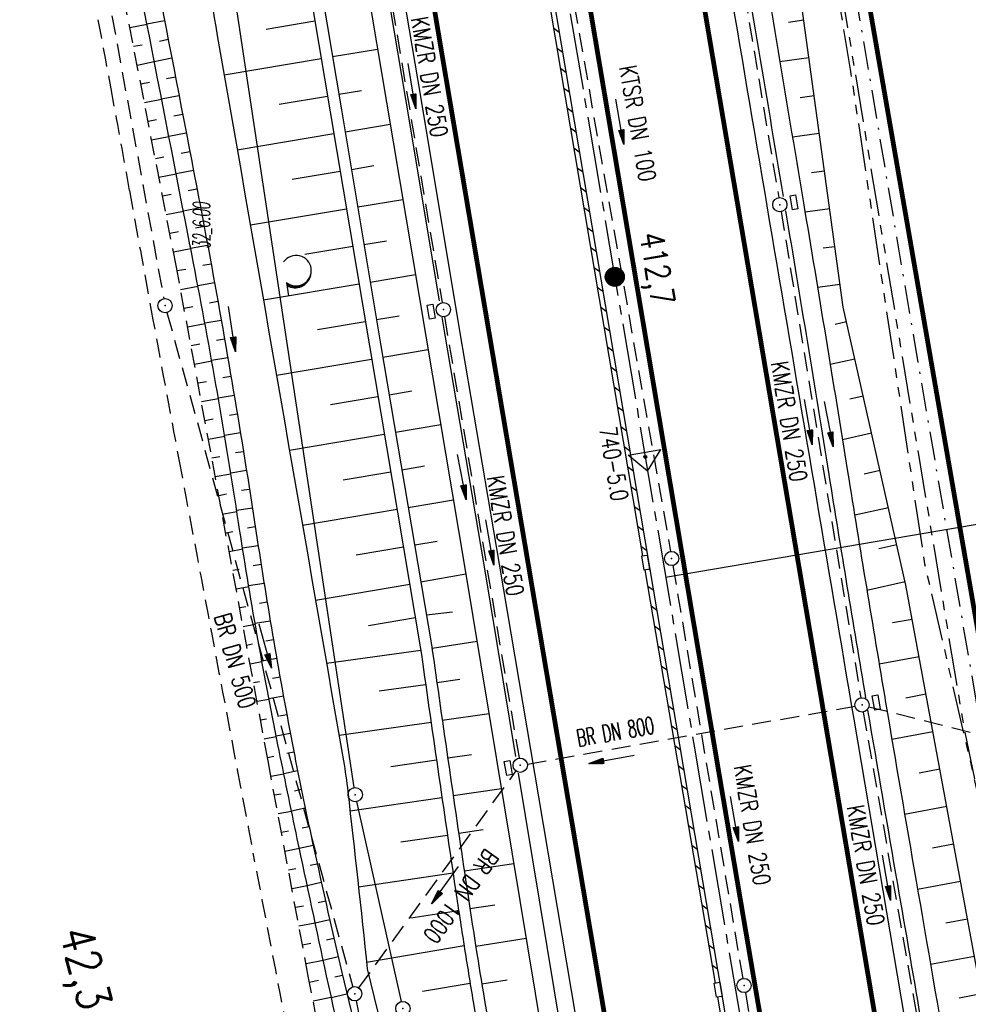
# Model space of a CAD drawing. Extents: x 447045 to 447634, y 442020 to 443192.
# Tile 47 of 82: x 447301 to 447400, y 442527 to 442630. Entities that reach past the tile are written whole.
import ezdxf
from ezdxf.enums import TextEntityAlignment as Align

# ---------------------------------------------------------------- set-up
doc = ezdxf.new("R2010")
doc.units = 0
doc.header["$LTSCALE"] = 2
doc.header["$MEASUREMENT"] = 0
for name, pattern in [('ACHSE', [5.5, 4, -0.5, 0.5, -0.5]), ('AUSGEZOGEN', [0]), ('BAB-FM2', [2.6, 1.5, -0.5, 0.1, -0.5]), ('GESTRICH-X2', [1.5, 1, -0.5]), ('PHANTOMX2', [5, 2.5, -0.5, 0.5, -0.5, 0.5, -0.5])]:
    doc.linetypes.add(name, pattern=pattern)
doc.layers.get('0').update_dxf_attribs({"linetype": 'AUSGEZOGEN'})
for name, color, linetype in [('206-GRENZL-BAB', 7, 'AUSGEZOGEN'), ('206-GRENZP-BAB', 7, 'AUSGEZOGEN'), ('ACHSETOP', 250, 'ACHSE'), ('ANMERKUNG', 7, 'CONTINUOUS'), ('BAB_FM', 5, 'BAB-FM2'), ('BOESCHG', 250, 'AUSGEZOGEN'), ('DB-Bahnachse', 7, 'CONTINUOUS'), ('DURCHL', 200, 'GESTRICH-X2'), ('FBRTOP', 250, 'AUSGEZOGEN'), ('GRABEN', 250, 'AUSGEZOGEN'), ('HEKT_B', 250, 'CONTINUOUS'), ('KANAL', 7, 'GESTRICH-X2'), ('Lichtwellenleiter COLT', 46, 'PHANTOMX2'), ('Lichtwellenleiter GLH', 46, 'PHANTOMX2'), ('MULDE', 250, 'AUSGEZOGEN'), ('Netzknoten_PKT', 7, 'CONTINUOUS'), ('Netzknoten_PKT-NR', 7, 'CONTINUOUS'), ('Netzknoten_SIGNATUR', 7, 'CONTINUOUS'), ('NZ', 250, 'AUSGEZOGEN'), ('PFEIL', 7, 'CONTINUOUS'), ('PFEILTOP', 200, 'AUSGEZOGEN'), ('SCHLITZRINNE', 200, 'AUSGEZOGEN'), ('SCHSYMBOL', 200, 'AUSGEZOGEN'), ('TEXTO', 4, 'CONTINUOUS'), ('WALD', 8, 'AUSGEZOGEN'), ('WEG', 250, 'GESTRICH-X2')]:
    doc.layers.add(name, color=color, linetype=linetype)
doc.styles.add('ROMANS', font='romans.shx', dxfattribs={"width": 0.8})

# ---------------------------------------------------------------- blocks, each defined once
blk = doc.blocks.new('*X15')
at = {"color": 0}
for p, q in [((212.23, 257.39), (213.24, 258.4)), ((212.24, 257.33), (213.31, 258.4)), ((212.24, 257.47), (213.17, 258.4)), ((212.24, 257.26), (213.37, 258.39)), ((212.24, 257.55), (213.09, 258.39)), ((212.25, 257.2), (213.43, 258.38)), ((212.26, 257.63), (213, 258.37)), ((212.27, 257.14), (213.49, 258.37)), ((212.28, 257.09), (213.55, 258.35)), ((212.29, 257.73), (212.9, 258.35)), ((212.3, 257.04), (213.6, 258.33)), ((212.32, 256.99), (213.65, 258.31)), ((212.34, 257.86), (212.78, 258.29)), ((212.35, 256.94), (213.69, 258.29)), ((212.37, 256.9), (213.74, 258.26)), ((212.4, 256.85), (213.78, 258.24)), ((212.43, 256.81), (213.83, 258.21)), ((212.46, 256.77), (213.86, 258.18)), ((212.49, 256.73), (213.9, 258.14)), ((212.53, 256.7), (213.94, 258.11)), ((212.56, 256.66), (213.97, 258.07)), ((212.6, 256.63), (214.01, 258.03)), ((212.64, 256.6), (214.04, 257.99)), ((212.68, 256.57), (214.07, 257.95)), ((212.73, 256.54), (214.09, 257.91)), ((212.77, 256.52), (214.12, 257.86)), ((212.82, 256.49), (214.14, 257.82)), ((212.87, 256.47), (214.16, 257.77)), ((212.92, 256.45), (214.18, 257.72)), ((212.97, 256.44), (214.2, 257.66)), ((213.03, 256.42), (214.21, 257.6)), ((213.09, 256.41), (214.22, 257.54)), ((213.16, 256.41), (214.23, 257.48)), ((213.22, 256.4), (214.23, 257.41)), ((213.3, 256.41), (214.23, 257.34)), ((213.38, 256.41), (214.22, 257.26)), ((213.46, 256.43), (214.2, 257.17)), ((213.56, 256.46), (214.18, 257.07)), ((213.69, 256.51), (214.12, 256.95))]:
    blk.add_line(p, q, dxfattribs=at)
blk = doc.blocks.new('SRMAST2')
at = {"color": 0}
blk.add_circle((0, 0), 0.999, dxfattribs=at)
blk.add_point((0, 0), dxfattribs=at)
blk.add_blockref('*X15', (-213.23, -257.4))
blk = doc.blocks.new('GST')
at = {"color": 0}
blk.add_circle((0, 0), 0.75, dxfattribs=at)
blk.add_point((0, 0), dxfattribs=at)
blk = doc.blocks.new('10')
blk.add_blockref('GST', (0, 0))
blk = doc.blocks.new('13')
blk.add_lwpolyline([(0.76, 1.22), (-0.75, 1.22), (-0.75, 1.8), (0.76, 1.8)], close=True)
at = {"rotation": 180}
blk.add_blockref('GST', (0, 0), dxfattribs=at)
blk = doc.blocks.new('PFEIL2')
at = {"color": 0}
for p, q in [((0.88, 0), (-2.4, -0.01)), ((0.88, -0.27), (0.88, 0.28)), ((0.88, 0.28), (2.43, 0.01)), ((0.91, 0.27), (0.88, 0.26)), ((0.97, 0.26), (0.88, 0.25)), ((1.02, 0.25), (0.88, 0.23)), ((1.07, 0.24), (0.88, 0.21)), ((1.13, 0.23), (0.88, 0.19)), ((1.18, 0.22), (0.88, 0.17)), ((1.24, 0.21), (0.88, 0.15)), ((1.29, 0.21), (0.88, 0.14)), ((1.34, 0.2), (0.88, 0.12)), ((1.4, 0.19), (0.88, 0.1)), ((1.45, 0.18), (0.88, 0.08)), ((1.51, 0.17), (0.88, 0.06)), ((1.56, 0.16), (0.88, 0.04)), ((1.61, 0.15), (0.88, 0.02)), ((1.67, 0.14), (0.88, 0.01)), ((1.72, 0.13), (0.88, -0.01)), ((1.78, 0.12), (0.88, -0.03)), ((1.83, 0.11), (0.88, -0.05)), ((1.88, 0.1), (0.88, -0.07)), ((1.94, 0.09), (0.88, -0.09)), ((2.05, 0.08), (0.88, -0.12)), ((1.99, 0.08), (0.88, -0.11)), ((2.1, 0.07), (0.88, -0.14)), ((2.15, 0.06), (0.88, -0.16)), ((2.21, 0.05), (0.88, -0.18)), ((2.26, 0.04), (0.88, -0.2)), ((2.32, 0.03), (0.88, -0.22)), ((2.37, 0.02), (0.88, -0.23)), ((2.42, 0.01), (0.88, -0.25)), ((2.43, 0.01), (0.88, -0.27))]:
    blk.add_line(p, q, dxfattribs=at)
blk = doc.blocks.new('LW')
at = {"color": 0}
blk.add_line((1.18, 0), (2.58, 0), dxfattribs=at)
for centre, radius, start, end in [((0.07, 1.19), 1.6, 312.7202, 226.7249), ((0.17, 1.08), 1.68, 321.1992, 68.9844), ((0.08, 1.13), 1.67, 319.2916, 65.2101)]:
    blk.add_arc(centre, radius, start, end, dxfattribs=at)
blk = doc.blocks.new('PKT')
at = {"color": 0}
blk.add_circle((0, 0), 0.15, dxfattribs=at)
blk.add_point((0, 0), dxfattribs=at)
blk = doc.blocks.new('Station_Netzknoten')
at = {"layer": 'Netzknoten_SIGNATUR'}
for p, q in [((-1.75, 0.5), (1.75, 0.5)), ((0, -1.5), (-1.75, 0.5)), ((0, -1.5), (1.75, 0.5))]:
    blk.add_line(p, q, dxfattribs=at)
blk.add_point((0, 0), dxfattribs=at)

msp = doc.modelspace()

# ---------------------------------------------------------------- hatches: boundary and pattern name
at = {"layer": 'SCHLITZRINNE'}
h = msp.add_hatch(dxfattribs=at)
h.set_pattern_fill('_USER', color=256, scale=1.5, angle=45, style=0, pattern_type=0)
h.set_pattern_definition([(324.6697, (447346.8685, 442714.5348), (0.867434, 1.2237478), [])])
edge = h.paths.add_edge_path(flags=17)
edge.add_line((447346.06, 442716.3), (447346.64, 442716.4))
edge = h.paths.add_edge_path(flags=17)
edge.add_line((447346.89, 442714.92), (447346.31, 442714.82))
edge = h.paths.add_edge_path(flags=17)
edge.add_line((447346.31, 442714.82), (447346.06, 442716.3))
edge = h.paths.add_edge_path(flags=17)
edge.add_line((447346.64, 442716.4), (447346.89, 442714.92))
edge = h.paths.add_edge_path()
edge.add_arc((455543.19, 444109.5), 8314.18, 189.656242, 189.684092)
edge.add_arc((393563.55, 433546.01), 54559.2, 9.665544, 9.67045, ccw=False)
edge.add_arc((464490.72, 449190.25), 18280.39, 199.256988, 199.272591)
edge.add_arc((438988.16, 440271.7), 8736.66, 19.248466, 19.281114, ccw=False)
edge.add_arc((439684.88, 440514.98), 7998.68, 19.223819, 19.248466, ccw=False)
edge.add_arc((551443.68, 479485.61), 110359.84, 199.2238149, 199.2304511)
edge.add_arc((461591.93, 448142.36), 15198.2, 199.230451, 199.295414)
edge.add_arc((434066.56, 438505.59), 13965.35, 19.227644, 19.295414, ccw=False)
edge.add_arc((446515.34, 442847.45), 781.13, 18.87406, 19.22764, ccw=False)
edge.add_arc((443272.16, 441738.7), 4208.6, 18.72173, 18.87406, ccw=False)
edge.add_arc((445875.74, 442621.07), 1459.56, 18.15879, 18.72173, ccw=False)
edge.add_arc((444728.65, 442244.84), 2666.77, 17.74233, 18.15879, ccw=False)
edge.add_arc((445572.42, 442514.8), 1780.87, 17.47777, 17.74233, ccw=False)
edge.add_arc((445655.92, 442541.1), 1693.33, 17.20645, 17.47777, ccw=False)
edge.add_arc((445949.74, 442632.08), 1385.75, 16.53427, 17.20645, ccw=False)
edge.add_arc((445777.93, 442581.08), 1564.97, 15.90176, 16.53427, ccw=False)
edge.add_arc((444610.25, 442248.42), 2779.1, 15.71708, 15.90176, ccw=False)
edge.add_arc((445469.38, 442490.19), 1886.6, 15.49292, 15.71708, ccw=False)
edge.add_arc((444501.3, 442221.84), 2891.19, 15.15169, 15.49292, ccw=False)
edge.add_arc((444653, 442262.92), 2734.02, 14.80079, 15.15169, ccw=False)
edge.add_arc((445305.39, 442435.3), 2059.25, 14.55323, 14.80079, ccw=False)
edge.add_arc((445661.58, 442527.77), 1691.25, 14.28005, 14.55323, ccw=False)
edge.add_arc((445825.28, 442569.43), 1522.33, 13.75449, 14.28005, ccw=False)
edge.add_arc((444655.97, 442283.21), 2726.16, 13.36175, 13.75449, ccw=False)
edge.add_arc((444873.74, 442334.94), 2502.33, 13.15637, 13.36175, ccw=False)
edge.add_arc((445203.57, 442412.03), 2163.61, 12.9355, 13.15637, ccw=False)
edge.add_arc((445591.15, 442501.05), 1765.94, 12.36852, 12.9355, ccw=False)
edge.add_arc((445707.26, 442526.51), 1647.07, 11.78144, 12.36852, ccw=False)
edge.add_arc((445429.99, 442468.68), 1930.3, 11.59481, 11.78144, ccw=False)
edge.add_arc((442977.06, 441965.4), 4434.33, 11.47168, 11.59481, ccw=False)
edge.add_arc((444371.69, 442248.42), 3011.27, 11.05089, 11.47168, ccw=False)
edge.add_arc((446428.11, 442650.05), 916, 10.28794, 11.05089, ccw=False)
edge.add_arc((445293.54, 442444.11), 2069.11, 9.83201, 10.28794, ccw=False)
edge.add_arc((438489.77, 441264.98), 8974.3, 9.613081, 9.832007, ccw=False)
edge.add_arc((-516898.98, 279448.69), 977969.75, 9.61226256, 9.61308127, ccw=False)
edge.add_arc((439111.82, 441356.28), 8345.74, 9.603417, 9.612279, ccw=False)
edge.add_arc((371773.63, 429962.75), 76641.01, 9.5908545, 9.6034167, ccw=False)
edge.add_arc((456011.66, 444189.17), 8789.87, 189.542369, 189.651902)
edge.add_arc((455543.19, 444109.5), 8314.68, 189.651902, 189.684092)
edge.add_arc((393564.92, 433546.25), 54557.31, 9.665544, 9.67045, ccw=False)
edge.add_line((447347.78, 442706.23), (447348.27, 442706.32))
h = msp.add_hatch(dxfattribs=at)
h.set_pattern_fill('_USER', color=256, scale=1.5, angle=45, style=0, pattern_type=0)
h.set_pattern_definition([(334.2696, (447234.5127, 443158.8401), (0.651206, 1.35127), [])])
edge = h.paths.add_edge_path()
edge.add_arc((464490.72, 449190.25), 18279.89, 199.256988, 199.272591)
edge.add_arc((438988.28, 440271.74), 8737.03, 19.253849, 19.281113, ccw=False)
edge.add_line((447233.13, 443161.27), (447233.61, 443161.43))
edge.add_arc((464490.72, 449190.25), 18280.39, 199.256988, 199.272591)
edge.add_arc((438988.16, 440271.7), 8736.66, 19.248466, 19.281114, ccw=False)
edge.add_arc((439684.88, 440514.98), 7998.68, 19.223819, 19.248466, ccw=False)
edge.add_arc((551443.68, 479485.61), 110359.84, 199.2238149, 199.2304511)
edge.add_arc((461591.93, 448142.36), 15198.2, 199.230451, 199.295414)
edge.add_arc((434066.56, 438505.59), 13965.35, 19.227644, 19.295414, ccw=False)
edge.add_arc((446515.34, 442847.45), 781.13, 18.87406, 19.22764, ccw=False)
edge.add_arc((443272.16, 441738.7), 4208.6, 18.72173, 18.87406, ccw=False)
edge.add_arc((445875.74, 442621.07), 1459.56, 18.15879, 18.72173, ccw=False)
edge.add_arc((444728.65, 442244.84), 2666.77, 17.74233, 18.15879, ccw=False)
edge.add_arc((445572.42, 442514.8), 1780.87, 17.47777, 17.74233, ccw=False)
edge.add_arc((445655.92, 442541.1), 1693.33, 17.20645, 17.47777, ccw=False)
edge.add_arc((445949.74, 442632.08), 1385.75, 16.53427, 17.20645, ccw=False)
edge.add_arc((445777.93, 442581.08), 1564.97, 15.90176, 16.53427, ccw=False)
edge.add_arc((444610.25, 442248.42), 2779.1, 15.71708, 15.90176, ccw=False)
edge.add_arc((445469.38, 442490.19), 1886.6, 15.49292, 15.71708, ccw=False)
edge.add_arc((444501.3, 442221.84), 2891.19, 15.15169, 15.49292, ccw=False)
edge.add_arc((444653, 442262.92), 2734.02, 14.80079, 15.15169, ccw=False)
edge.add_arc((445305.39, 442435.3), 2059.25, 14.55323, 14.80079, ccw=False)
edge.add_arc((445661.58, 442527.77), 1691.25, 14.28005, 14.55323, ccw=False)
edge.add_arc((445825.28, 442569.43), 1522.33, 13.75449, 14.28005, ccw=False)
edge.add_arc((444655.97, 442283.21), 2726.16, 13.36175, 13.75449, ccw=False)
edge.add_arc((444873.74, 442334.94), 2502.33, 13.15637, 13.36175, ccw=False)
edge.add_arc((445203.57, 442412.03), 2163.61, 12.9355, 13.15637, ccw=False)
edge.add_arc((445591.15, 442501.05), 1765.94, 12.36852, 12.9355, ccw=False)
edge.add_arc((445707.26, 442526.51), 1647.07, 11.78144, 12.36852, ccw=False)
edge.add_arc((445429.99, 442468.68), 1930.3, 11.59481, 11.78144, ccw=False)
edge.add_arc((442977.06, 441965.4), 4434.33, 11.47168, 11.59481, ccw=False)
edge.add_arc((444371.69, 442248.42), 3011.27, 11.05089, 11.47168, ccw=False)
edge.add_arc((446428.11, 442650.05), 916, 10.28794, 11.05089, ccw=False)
edge.add_arc((445293.54, 442444.11), 2069.11, 9.83201, 10.28794, ccw=False)
edge.add_arc((438489.77, 441264.98), 8974.3, 9.613081, 9.832007, ccw=False)
edge.add_arc((-516898.98, 279448.69), 977969.75, 9.61226256, 9.61308127, ccw=False)
edge.add_arc((439111.82, 441356.28), 8345.74, 9.603417, 9.612279, ccw=False)
edge.add_arc((371773.63, 429962.75), 76641.01, 9.5908545, 9.6034167, ccw=False)
edge.add_arc((456011.66, 444189.17), 8789.87, 189.542369, 189.651902)
edge.add_arc((455543.19, 444109.5), 8314.68, 189.651902, 189.684092)
edge.add_arc((393564.92, 433546.25), 54557.31, 9.665544, 9.67045, ccw=False)

# ---------------------------------------------------------------- linework, layer by layer
at = {"layer": '206-GRENZL-BAB', "const_width": 0.5, "flags": 128}
msp.add_lwpolyline([(447347.5, 442875.6), (447402.5, 442558.74)], dxfattribs=at)
at = {"layer": '206-GRENZL-BAB', "flags": 128}
for points in [[(447335.67, 442549.69), (447289.99, 442852.16)], [(447340.63, 442527.22), (447335.94, 442548.22)]]:
    msp.add_lwpolyline(points, dxfattribs=at)
at = {"layer": 'ACHSETOP', "color": 0}
msp.add_lwpolyline([(447325.07, 442825.1), (447329.6, 442800.51), (447332.4, 442784.35), (447333.84, 442775.87), (447338.01, 442751.22), (447342.19, 442726.58), (447354.71, 442652.63), (447371.41, 442554.03), (447392.28, 442430.79)], dxfattribs=at)
at = {"layer": 'BAB_FM', "flags": 128}
msp.add_lwpolyline([(447287.85, 443084.34), (447299.24, 443047.47), (447314.2, 442998.98), (447327.56, 442950.02), (447335.27, 442919.51), (447350.59, 442849.2), (447359.25, 442799.96), (447367.9, 442750.71), (447376.25, 442701.41), (447385.1, 442652.2), (447393.45, 442602.9), (447401.9, 442553.62), (447411.24, 442504.49), (447420.3, 442457.34), (447421.02, 442453.41), (447429.32, 442406.13), (447437.97, 442356.88), (447446.12, 442307.55), (447457.49, 442233.3), (447461.15, 442208.57)], dxfattribs=at)
at = {"layer": 'BOESCHG'}
for p, q in [((447313.91, 442629.82), (447312.1, 442629.47)), ((447313.89, 442629.89), (447315.75, 442630.25)), ((447326.44, 442629.35), (447331.54, 442630.21)), ((447382.91, 442630.28), (447381.33, 442630.06)), ((447315.2, 442628.1), (447316.13, 442628.28)), ((447313.39, 442627.68), (447312.48, 442627.51)), ((447333.39, 442626.46), (447338.13, 442627.26)), ((447314.66, 442625.96), (447316.51, 442626.32)), ((447322.02, 442624.54), (447332.21, 442626.26)), ((447383.46, 442626.32), (447380.41, 442625.9)), ((447314.67, 442625.9), (447312.86, 442625.54)), ((447315.96, 442624.18), (447316.88, 442624.35)), ((447314.15, 442623.76), (447313.25, 442623.58)), ((447315.42, 442622.04), (447317.26, 442622.39)), ((447327.79, 442621.46), (447332.87, 442622.32)), ((447334.06, 442622.51), (447336.43, 442622.91)), ((447384, 442622.35), (447382.54, 442622.15)), ((447315.44, 442621.97), (447313.63, 442621.62)), ((447316.72, 442620.25), (447317.64, 442620.43)), ((447314.91, 442619.83), (447314.01, 442619.66)), ((447334.72, 442618.57), (447339.46, 442619.36)), ((447316.2, 442618.04), (447314.39, 442617.69)), ((447316.19, 442618.11), (447318.02, 442618.46)), ((447323.39, 442616.67), (447333.54, 442618.37)), ((447384.55, 442618.39), (447381.73, 442618)), ((447315.68, 442615.91), (447314.78, 442615.73)), ((447317.48, 442616.32), (447318.4, 442616.5)), ((447335.38, 442614.62), (447337.75, 442615.02)), ((447316.97, 442614.12), (447315.16, 442613.77)), ((447316.95, 442614.18), (447318.77, 442614.53)), ((447329.14, 442613.58), (447334.2, 442614.43)), ((447385.09, 442614.43), (447383.74, 442614.24)), ((447316.44, 442611.98), (447315.54, 442611.8)), ((447318.24, 442612.4), (447319.15, 442612.57)), ((447336.04, 442610.68), (447340.78, 442611.47)), ((447317.73, 442610.19), (447315.92, 442609.84)), ((447317.72, 442610.26), (447319.53, 442610.61)), ((447324.76, 442608.79), (447334.86, 442610.48)), ((447385.64, 442610.46), (447383.05, 442610.11)), ((447319, 442608.47), (447319.9, 442608.64)), ((447317.21, 442608.05), (447316.3, 442607.88)), ((447318.48, 442606.34), (447320.27, 442606.67)), ((447330.48, 442605.7), (447335.52, 442606.54)), ((447336.7, 442606.73), (447339.07, 442607.13)), ((447318.5, 442606.27), (447316.69, 442605.91)), ((447386.18, 442606.5), (447384.95, 442606.33)), ((447319.75, 442604.55), (447320.63, 442604.71)), ((447317.97, 442604.12), (447317.07, 442603.95)), ((447337.36, 442602.79), (447342.11, 442603.58)), ((447319.24, 442602.42), (447320.99, 442602.74)), ((447326.13, 442600.91), (447336.18, 442602.59)), ((447386.73, 442602.54), (447384.37, 442602.22)), ((447319.26, 442602.32), (447317.43, 442601.98)), ((447320.48, 442600.62), (447321.35, 442600.77)), ((447318.71, 442600.19), (447317.8, 442600.02)), ((447320, 442598.39), (447318.16, 442598.05)), ((447319.98, 442598.5), (447321.7, 442598.8)), ((447331.83, 442597.81), (447336.84, 442598.65)), ((447338.02, 442598.84), (447340.4, 442599.24)), ((447387.41, 442598.6), (447386.23, 442598.34)), ((447319.44, 442596.25), (447318.53, 442596.08)), ((447321.19, 442596.68), (447322.04, 442596.83)), ((447338.69, 442594.9), (447343.43, 442595.7)), ((447320.71, 442594.46), (447318.89, 442594.12)), ((447320.69, 442594.57), (447322.39, 442594.86)), ((447327.51, 442593.01), (447337.5, 442594.7)), ((447388.29, 442594.7), (447385.7, 442594.12)), ((447320.16, 442592.32), (447319.26, 442592.15)), ((447321.88, 442592.75), (447322.72, 442592.89)), ((447339.36, 442590.95), (447341.73, 442591.35)), ((447321.41, 442590.52), (447319.62, 442590.19)), ((447321.39, 442590.64), (447323.06, 442590.92)), ((447333.18, 442589.92), (447338.17, 442590.76)), ((447389.17, 442590.8), (447387.76, 442590.48)), ((447320.87, 442588.38), (447319.99, 442588.22)), ((447322.56, 442588.81), (447323.39, 442588.95)), ((447322.05, 442586.7), (447323.72, 442586.97)), ((447340.02, 442587.01), (447344.77, 442587.81)), ((447390.05, 442586.9), (447386.99, 442586.21)), ((447322.08, 442586.57), (447320.35, 442586.25)), ((447328.88, 442585.13), (447338.84, 442586.82)), ((447323.21, 442584.87), (447324.04, 442585)), ((447321.56, 442584.44), (447320.72, 442584.29)), ((447322.7, 442582.76), (447324.36, 442583.03)), ((447334.53, 442582.03), (447339.51, 442582.87)), ((447340.69, 442583.07), (447343.06, 442583.47)), ((447390.93, 442582.99), (447389.28, 442582.62)), ((447322.72, 442582.62), (447321.08, 442582.32)), ((447323.84, 442580.92), (447324.67, 442581.05)), ((447322.24, 442580.5), (447321.45, 442580.35)), ((447341.36, 442579.12), (447346.1, 442579.92)), ((447323.35, 442578.67), (447321.81, 442578.39)), ((447323.32, 442578.82), (447324.98, 442579.07)), ((447330.25, 442577.25), (447340.18, 442578.93)), ((447391.81, 442579.09), (447388.27, 442578.29)), ((447322.91, 442576.56), (447322.18, 442576.42)), ((447324.46, 442576.97), (447325.28, 442577.1)), ((447342.03, 442575.18), (447344.4, 442575.58)), ((447323.96, 442574.72), (447322.55, 442574.45)), ((447323.94, 442574.87), (447325.59, 442575.12)), ((447335.89, 442574.15), (447340.85, 442574.99)), ((447392.69, 442575.19), (447390.8, 442574.76)), ((447323.59, 442572.61), (447322.91, 442572.49)), ((447325.07, 442573.02), (447325.89, 442573.14)), ((447342.69, 442571.29), (447347.42, 442572.13)), ((447324.6, 442570.77), (447323.28, 442570.52)), ((447324.58, 442570.91), (447326.21, 442571.17)), ((447331.61, 442569.36), (447341.51, 442571.04)), ((447342.7, 442571.23), (447342.7, 442571.23)), ((447393.57, 442571.29), (447389.56, 442570.38)), ((447324.29, 442568.68), (447323.64, 442568.56)), ((447325.72, 442569.06), (447326.53, 442569.19)), ((447337.16, 442566.72), (447342.1, 442567.55)), ((447343.27, 442567.82), (447346.01, 442568.14)), ((447343.36, 442567.29), (447343.37, 442567.29)), ((447394.31, 442567.36), (447392.25, 442566.98)), ((447325.28, 442566.82), (447324.01, 442566.59)), ((447325.25, 442566.95), (447326.85, 442567.22)), ((447326.4, 442565.11), (447327.19, 442565.25)), ((447325, 442564.74), (447324.37, 442564.62)), ((447343.86, 442564.33), (447348.59, 442565.07)), ((447325.96, 442563.01), (447327.53, 442563.28)), ((447342.68, 442564.08), (447332.77, 442562.71)), ((447395.03, 442563.42), (447390.85, 442562.65)), ((447325.98, 442562.89), (447324.74, 442562.66)), ((447327.1, 442561.17), (447327.88, 442561.31)), ((447344.36, 442560.73), (447346.78, 442561.08)), ((447325.73, 442560.81), (447325.1, 442560.69)), ((447338.29, 442559.84), (447343.18, 442560.53)), ((447326.7, 442559.06), (447328.23, 442559.34)), ((447395.76, 442559.49), (447393.64, 442559.1)), ((447326.72, 442558.96), (447325.47, 442558.72)), ((447327.84, 442557.23), (447328.59, 442557.37)), ((447344.93, 442556.77), (447349.84, 442557.48)), ((447326.47, 442556.87), (447325.83, 442556.76)), ((447334.08, 442555.19), (447343.75, 442556.57)), ((447327.49, 442555.03), (447326.2, 442554.79)), ((447327.47, 442555.13), (447328.96, 442555.41)), ((447396.49, 442555.56), (447392.18, 442554.76)), ((447327.22, 442552.95), (447326.56, 442552.82)), ((447328.6, 442553.3), (447329.34, 442553.44)), ((447345.5, 442552.82), (447348, 442553.18)), ((447339.53, 442551.92), (447344.32, 442552.62)), ((447328.28, 442551.11), (447326.93, 442550.86)), ((447328.27, 442551.19), (447329.72, 442551.48)), ((447397.22, 442551.62), (447395.03, 442551.22)), ((447327.99, 442549.02), (447327.3, 442548.89)), ((447329.39, 442549.37), (447330.11, 442549.52)), ((447335.24, 442547.25), (447344.89, 442548.66)), ((447346.08, 442548.86), (447351.15, 442549.6)), ((447397.94, 442547.69), (447393.52, 442546.87)), ((447329.09, 442547.19), (447327.67, 442546.93)), ((447329.08, 442547.26), (447330.52, 442547.56)), ((447330.21, 442545.45), (447330.93, 442545.61)), ((447328.77, 442545.1), (447328.03, 442544.96)), ((447340.58, 442543.98), (447345.47, 442544.7)), ((447346.66, 442544.9), (447349.23, 442545.28)), ((447329.9, 442543.33), (447331.36, 442543.65)), ((447398.67, 442543.76), (447396.44, 442543.34)), ((447329.91, 442543.28), (447328.4, 442542.99)), ((447331.05, 442541.54), (447331.79, 442541.7)), ((447347.24, 442540.94), (447352.45, 442541.72)), ((447329.55, 442541.17), (447328.77, 442541.03)), ((447336.13, 442539.27), (447346.06, 442540.74)), ((447330.74, 442539.36), (447329.14, 442539.06)), ((447330.73, 442539.41), (447332.22, 442539.75)), ((447399.4, 442539.82), (447394.88, 442538.99)), ((447330.33, 442537.25), (447329.5, 442537.1)), ((447331.9, 442537.62), (447332.66, 442537.79)), ((447347.83, 442536.99), (447350.47, 442537.39)), ((447341.61, 442536.02), (447346.65, 442536.79)), ((447331.58, 442535.45), (447329.87, 442535.13)), ((447331.57, 442535.5), (447333.1, 442535.84)), ((447400.13, 442535.89), (447397.85, 442535.47)), ((447331.12, 442533.33), (447330.24, 442533.16)), ((447332.77, 442533.72), (447333.54, 442533.89)), ((447348.44, 442533.03), (447353.75, 442533.87)), ((447347.23, 442533.06), (447336.98, 442531.32)), ((447332.42, 442531.54), (447330.61, 442531.2)), ((447332.42, 442531.58), (447333.99, 442531.94)), ((447400.85, 442531.96), (447396.24, 442531.1)), ((447331.91, 442529.42), (447330.98, 442529.23)), ((447333.64, 442529.81), (447334.44, 442529.99)), ((447342.84, 442528.32), (447347.86, 442529.14)), ((447349.08, 442529.08), (447351.74, 442529.52)), ((447333.27, 442527.66), (447334.9, 442528.05)), ((447401.58, 442528.02), (447399.25, 442527.59)), ((447333.27, 442527.64), (447331.36, 442527.27))]:
    msp.add_line(p, q, dxfattribs=at)
at = {"layer": 'BOESCHG', "flags": 128}
for points in [[(447250.06, 442986.97, -0.007808), (447263.75, 442939.07, -0.017821), (447268.67, 442917.8, -0.000344), (447285.02, 442833.1, -0.003393), (447286.62, 442824.51, -0.000247), (447300.2, 442748.18, -0.00021), (447316.08, 442658.39, -0.000533), (447321.29, 442628.68, -0.000208), (447334.54, 442552.5, -0.014319), (447335, 442549.3, -0.002466), (447337.05, 442530.66)], [(447309.59, 442768.47), (447313.57, 442743.76), (447317.68, 442719.17), (447321.83, 442694.63), (447326.02, 442670.07), (447330.19, 442645.42, -0.000161), (447330.19, 442645.42), (447334.33, 442620.87), (447338.45, 442596.29), (447343.8, 442564.7)], [(447305.21, 442681.16, -0.002323), (447309.47, 442662.28, -0.006597), (447310.85, 442655.61, -0.000276), (447319.36, 442611.51, -0.001959), (447320.53, 442605.28, -0.007778), (447325.49, 442575.73, 0.0101), (447329.42, 442552.99, 0.005771), (447331.11, 442544.8, 0.003245), (447334.37, 442530.28, 0.01627), (447338.65, 442514.17, -0.012855), (447344.22, 442493.81, -0.01411), (447346.67, 442482.44, -0.006779), (447350.79, 442458.59, -0.025636), (447351.05, 442456.2, -0.007439), (447351.3, 442447.92)]]:
    msp.add_lwpolyline(points, format="xyb", dxfattribs=at)
at = {"layer": 'BOESCHG'}
msp.add_lwpolyline([(447430.15, 442395.62), (447429.38, 442402.97), (447423.35, 442437.53), (447412.37, 442481.29), (447408.4, 442497.72), (447401.66, 442527.59), (447393.64, 442570.96), (447387.05, 442600.16), (447374.96, 442688.12), (447367.93, 442731.05), (447359.46, 442776.38)], dxfattribs=at)
at = {"layer": 'BOESCHG', "flags": 128}
for points in [[(447308.01, 442768.21), (447312.39, 442743.56), (447316.5, 442718.98), (447320.64, 442694.43), (447324.84, 442669.87), (447329.01, 442645.22), (447333.15, 442620.67), (447337.27, 442596.09), (447342.62, 442564.49)], [(447337.05, 442530.66), (447345.96, 442494.12), (447352.58, 442458.92), (447354.54, 442442.45), (447355.6, 442433.74)]]:
    msp.add_lwpolyline(points, dxfattribs=at)
at = {"layer": 'BOESCHG'}
for points in [[(447342.62, 442564.49, 0.001936), (447346.35, 442538.79, 0.002099), (447347.22, 442533.09, 0.000221)], [(447343.8, 442564.7, 0.001937), (447347.53, 442538.98, 0.004276), (447349.37, 442527.35, 0.000221), (447355.78, 442488.93, -0.00118), (447356.97, 442481.72, -0.002103), (447361.38, 442453.87, 0.004452), (447363.52, 442440.72, 0.000314), (447368.22, 442413.56, -0.000101), (447382.83, 442329.25, -0.000052), (447388.96, 442293.79, 0.000063), (447393.99, 442264.7, 0.008534), (447398.41, 442241.52, -0.005165), (447405.98, 442203.26, -0.012619), (447414.72, 442148.98, 0.015149), (447422.23, 442103.8, 0.002881), (447423.63, 442096.93, -0.000329), (447423.83, 442095.94, -0.014194)], [(447347.22, 442533.09, 0.002178), (447348.18, 442527.18, 0.000221), (447354.6, 442488.74, -0.00118), (447355.79, 442481.52, -0.002101), (447360.19, 442453.67, 0.004452), (447362.34, 442440.53, 0.00006), (447363.31, 442434.86, -0.000125)]]:
    msp.add_lwpolyline(points, format="xyb", dxfattribs=at)
at = {"layer": 'DURCHL'}
for p, q in [((447353.87, 442552.16), (447388.31, 442558.25)), ((447389.75, 442558.19), (447443.41, 442544.69))]:
    msp.add_line(p, q, dxfattribs=at)
at = {"layer": 'FBRTOP', "color": 0}
for points in [[(447425.73, 442335.03, -0.000003), (447426.43, 442330.92, -0.000001), (447429.91, 442310.38)], [(447344.55, 442813.41, -0.002089), (447346.33, 442803.5, -0.000455), (447348.3, 442792.23, -0.001024), (447349.16, 442787.22, -0.000003), (447350.35, 442780.19, -0.000015), (447350.6, 442778.71), (447354.77, 442754.06), (447358.95, 442729.41, 0.000005), (447365.21, 442692.44, -0.000003), (447371.47, 442655.47, -0.000003), (447379.82, 442606.17, 0.000003), (447388.17, 442556.87), (447409.04, 442433.62)]]:
    msp.add_lwpolyline(points, format="xyb", dxfattribs=at)
at = {"layer": 'FBRTOP', "color": 0, "const_width": 0.5}
for points in [[(447422.78, 442334.53, -0.000003), (447423.47, 442330.42, -0.000001), (447426.95, 442309.88)], [(447395.17, 442329.85, -0.000003), (447395.87, 442325.74, -0.000001), (447399.34, 442305.2)], [(447341.6, 442812.87, -0.002089), (447343.38, 442802.98, -0.000455), (447345.34, 442791.72, -0.001024), (447346.2, 442786.72, -0.000003), (447347.39, 442779.69, -0.000015), (447347.64, 442778.21), (447351.82, 442753.56), (447355.99, 442728.91, 0.000005), (447362.25, 442691.94, -0.000003), (447368.51, 442654.96, -0.000003), (447376.86, 442605.67, 0.000003), (447385.21, 442556.37), (447406.08, 442433.12)], [(447314.06, 442807.82, -0.002089), (447315.81, 442798.05, -0.000455), (447317.76, 442786.93, -0.001024), (447318.6, 442781.98, -0.000003), (447319.78, 442775.01, -0.000015), (447320.03, 442773.53), (447324.21, 442748.89), (447328.38, 442724.24, 0.000005), (447334.64, 442687.26, -0.000003), (447340.91, 442650.29, -0.000003), (447349.25, 442600.99, 0.000003), (447357.6, 442551.69), (447378.47, 442428.45)]]:
    msp.add_lwpolyline(points, format="xyb", dxfattribs=at)
at = {"layer": 'FBRTOP', "color": 0, "flags": 128}
msp.add_lwpolyline([(447215.05, 443154.91), (447215.25, 443154.36), (447223.54, 443130.85), (447231.73, 443107.39), (447239.85, 443083.82), (447247.71, 443060.17), (447255.25, 443036.4), (447262.37, 443012.51), (447269.16, 442988.56), (447275.76, 442964.43), (447281.81, 442941.38), (447288.06, 442916.2), (447293.71, 442891.99), (447299.14, 442867.58), (447304.19, 442843.1), (447309.01, 442818.77), (447313.49, 442794.38), (447317.69, 442769.8), (447321.86, 442745.15), (447325.97, 442720.57), (447330.12, 442696.04), (447334.31, 442671.48), (447338.48, 442646.82), (447342.63, 442622.26), (447346.74, 442597.68), (447350.9, 442573.14)], dxfattribs=at)
at = {"layer": 'FBRTOP', "flags": 128}
for points in [[(447313.47, 442773.13), (447314.14, 442769.2), (447318.31, 442744.55), (447322.42, 442719.97), (447326.57, 442695.43), (447330.76, 442670.88), (447334.94, 442646.22), (447339.08, 442621.67), (447343.19, 442597.09), (447347.35, 442572.54)], [(447336.92, 442646.46), (447341.05, 442622), (447344.6, 442600.81)], [(447344.89, 442599.1), (447345.17, 442597.42), (447349.32, 442572.87)], [(447350.9, 442573.14), (447355.05, 442548.72), (447363.35, 442499.55), (447367.53, 442474.86), (447371.68, 442450.25), (447375.84, 442425.73), (447379.97, 442401.16), (447384.14, 442376.6), (447388.33, 442352.19), (447392.47, 442327.53), (447396.7, 442302.64), (447400.87, 442278.1), (447405.02, 442253.45), (447409.13, 442229.04), (447413.32, 442204.42), (447417.51, 442179.75), (447421.68, 442155.18), (447425.88, 442130.45), (447427.86, 442118.39), (447430.02, 442106.04), (447432.09, 442093.82), (447434.13, 442081.74), (447436.22, 442069.28), (447438.33, 442056.99), (447440.07, 442046.67)]]:
    msp.add_lwpolyline(points, dxfattribs=at)
at = {"layer": 'FBRTOP', "const_width": 0.5}
msp.add_lwpolyline([(447347.78, 442706.23, -0.000059), (447354.34, 442667.66, -0.000134), (447357.23, 442650.67, -0.000149), (447359.02, 442640.09, -0.00004), (447365.71, 442600.45, -0.000105), (447370.31, 442573.14, 0.000133), (447373.92, 442551.72, 0.000526), (447378.01, 442527.64, -0.000476), (447382.11, 442503.55), (447390.56, 442453.43, 0.000091), (447393.3, 442437.2, 0.000045), (447398.85, 442404.42)], format="xyb", dxfattribs=at)
at = {"layer": 'GRABEN', "flags": 128}
msp.add_lwpolyline([(447347.29, 442445.1, 0.026737), (447348.01, 442446.47, 0.033947), (447348.17, 442446.9, 0.029538), (447348.79, 442449.43, 0.05407), (447348.89, 442450.86, 0.02347), (447348.71, 442453.06, 0.010722), (447347.98, 442457.83, 0.004981), (447344.5, 442476.55, 0.005677), (447341.1, 442492.9, 0.002852), (447336.55, 442513.1, -0.003427), (447332.78, 442529.91, -0.001504), (447329.69, 442544.32, -0.002197), (447327.66, 442554.2, -0.01183), (447323.52, 442577.53, 0.010142), (447318.79, 442604.76, 0.000051), (447318.19, 442607.85, 0.000003), (447308.95, 442655.26, 0.000089), (447307.64, 442661.96, 0.000031), (447303.91, 442681.07)], format="xyb", dxfattribs=at)
at = {"layer": 'KANAL'}
for p, q in [((447302.09, 442675), (447315.66, 442601.06)), ((447372.22, 442659.62), (447380.28, 442611.66)), ((447355.66, 442649.62), (447368.91, 442574.5)), ((447337.19, 442646.5), (447344.91, 442600.62)), ((447380.53, 442610.19), (447388.91, 442559.12)), ((447316, 442599.59), (447335.53, 442528.75)), ((447345.16, 442599.16), (447353, 442552.78)), ((447369.16, 442573), (447376.5, 442529.66)), ((447353.87, 442552.16), (447388.31, 442558.25)), ((447389.75, 442558.19), (447443.41, 442544.69)), ((447389.16, 442557.62), (447395.06, 442524.22)), ((447336.16, 442528.66), (447352.69, 442551.44)), ((447376.78, 442528.16), (447383.97, 442485.66)), ((447335.88, 442527.31), (447351.94, 442448.56))]:
    msp.add_line(p, q, dxfattribs=at)
at = {"layer": 'Lichtwellenleiter COLT', "flags": 128}
msp.add_lwpolyline([(447344.52, 442875.65), (447352.7, 442828.1), (447369.23, 442734.8), (447375.87, 442696.64), (447378.62, 442680.63), (447387.83, 442624.89), (447395.61, 442573.2), (447401.59, 442547.29), (447411.34, 442497.77), (447422.71, 442454.96), (447426.64, 442430.36), (447433.51, 442393.05), (447442.37, 442339.26), (447456.7, 442249.29), (447463.6, 442209.09), (447469.32, 442174.78), (447469.36, 442166.15), (447470.01, 442158.25), (447478.55, 442083.31), (447480.14, 442073.68), (447482.71, 442066.62), (447485.07, 442055.95)], dxfattribs=at)
at = {"layer": 'Lichtwellenleiter GLH', "flags": 128}
msp.add_lwpolyline([(447259.04, 443168.21), (447265.31, 443151.83), (447279.09, 443111.84), (447290.99, 443072.43), (447309.84, 443012.75), (447312.7, 443003.91), (447321.36, 442972.16), (447331.73, 442933.43), (447344.04, 442881.27), (447352.15, 442831.86), (447362.44, 442776.78), (447362.44, 442776.78), (447385.5, 442641.63), (447385.5, 442641.63), (447399.79, 442555.67), (447401.59, 442547.29), (447405.35, 442530.29), (447408.25, 442515.86), (447412.3, 442495.68), (447415.14, 442489.08), (447418.34, 442478.18), (447421.52, 442464.98), (447421.52, 442464.98), (447427.09, 442431.18), (447433.16, 442395.08), (447433.6, 442392.11), (447442.37, 442339.26), (447446.8, 442314.88), (447447.2, 442307.73), (447447.04, 442305.66), (447448.11, 442303.18), (447455.85, 442257.88), (447455.97, 442254.99), (447459.18, 442233.7), (447462.55, 442212.49), (447466.16, 442189.43), (447469.2, 442166.06), (447470.01, 442158.25), (447477.85, 442087.76), (447478.83, 442082.34), (447479.74, 442076.08), (447482.71, 442066.62), (447482.87, 442066.06), (447484.53, 442055.83)], dxfattribs=at)
at = {"layer": 'MULDE'}
for points in [[(447354.08, 442782.33, -0.004914), (447355.7, 442772.42, 0.003715), (447357.8, 442759.34, 0.001622), (447362.16, 442733.98, -0.001724), (447366.26, 442710.1, -0.000007), (447369.42, 442691.33, -0.000038), (447369.99, 442687.96, -0.000003), (447371.54, 442678.72, -0.000001), (447374.56, 442660.73, -0.00005), (447377.2, 442645.01, -0.000023), (447382.89, 442611.09, -0.00165), (447387.52, 442582.89, 0.001917), (447391.52, 442558.64, 0.001104), (447394.73, 442539.88, -0.001017), (447398.22, 442519.52, -0.0001), (447401.29, 442501.32, -0.000089), (447404.74, 442480.83, -0.000682), (447411.3, 442441.55, 0.001222), (447414.99, 442419.63, 0.000237), (447415.92, 442414.17, 0.000065), (447419.32, 442394.4, 0.000006), (447419.38, 442394, -0.000599)], [(447372.71, 442659.67, -0.000048), (447375.23, 442644.68, -0.000022), (447380.75, 442611.78, -0.00165)], [(447381, 442610.27, -0.001622), (447385.55, 442582.58, 0.001852), (447389.41, 442559.12, 0.001104)], [(447389.63, 442557.84, 0.001076), (447392.76, 442539.54, -0.000751), (447395.34, 442524.51, -0.0001)]]:
    msp.add_lwpolyline(points, format="xyb", dxfattribs=at)
for points in [[(447347.35, 442572.54), (447366.99, 442453.85), (447387.46, 442330.68), (447409.35, 442206.52), (447427.42, 442099.51), (447436.39, 442045.91)], [(447349.32, 442572.87), (447352.62, 442552.97)], [(447352.91, 442551.2), (447360.4, 442505.91)]]:
    msp.add_lwpolyline(points, dxfattribs=at)
at = {"layer": 'NZ'}
msp.add_line((447368.4, 442571.78), (447427.34, 442581.81), dxfattribs=at)
at = {"layer": 'SCHLITZRINNE'}
for p, q in [((447356.64, 442629.44), (447357.21, 442629.03)), ((447356.99, 442627.34), (447357.57, 442626.93)), ((447357.34, 442625.25), (447357.92, 442624.84)), ((447357.69, 442623.16), (447358.27, 442622.75)), ((447358.05, 442621.07), (447358.62, 442620.66)), ((447358.4, 442618.98), (447358.98, 442618.57)), ((447358.75, 442616.88), (447359.33, 442616.47)), ((447359.11, 442614.79), (447359.68, 442614.38)), ((447359.46, 442612.7), (447360.03, 442612.29)), ((447359.81, 442610.61), (447360.39, 442610.2)), ((447360.16, 442608.52), (447360.74, 442608.11)), ((447360.52, 442606.43), (447361.09, 442606.02)), ((447360.87, 442604.33), (447361.45, 442603.92)), ((447361.22, 442602.24), (447361.8, 442601.83)), ((447361.58, 442600.15), (447362.15, 442599.74)), ((447361.93, 442598.06), (447362.5, 442597.65)), ((447362.28, 442595.97), (447362.86, 442595.56)), ((447362.63, 442593.87), (447363.21, 442593.46)), ((447362.99, 442591.78), (447363.56, 442591.37)), ((447363.34, 442589.69), (447363.92, 442589.28)), ((447363.69, 442587.6), (447364.27, 442587.19)), ((447364.04, 442585.51), (447364.62, 442585.1)), ((447364.4, 442583.42), (447364.97, 442583.01)), ((447364.75, 442581.32), (447365.33, 442580.91)), ((447365.1, 442579.23), (447365.68, 442578.82)), ((447365.46, 442577.14), (447366.03, 442576.73)), ((447365.81, 442575.05), (447366.38, 442574.64)), ((447366.63, 442572.62), (447366.74, 442572.55)), ((447366.52, 442570.86), (447367.09, 442570.45)), ((447366.87, 442568.77), (447367.45, 442568.36)), ((447367.23, 442566.68), (447367.8, 442566.27)), ((447367.58, 442564.58), (447368.16, 442564.17)), ((447367.94, 442562.49), (447368.51, 442562.08)), ((447368.29, 442560.4), (447368.87, 442559.99)), ((447368.65, 442558.3), (447369.23, 442557.89)), ((447369, 442556.21), (447369.58, 442555.8)), ((447369.36, 442554.11), (447369.94, 442553.7)), ((447369.71, 442552.02), (447370.29, 442551.61)), ((447370.07, 442549.93), (447370.65, 442549.52)), ((447370.42, 442547.83), (447371, 442547.42)), ((447370.78, 442545.74), (447371.36, 442545.33)), ((447371.14, 442543.65), (447371.71, 442543.24)), ((447371.49, 442541.55), (447372.07, 442541.14)), ((447371.85, 442539.46), (447372.42, 442539.05)), ((447372.2, 442537.37), (447372.78, 442536.96)), ((447372.56, 442535.27), (447373.13, 442534.86)), ((447372.91, 442533.18), (447373.49, 442532.77)), ((447373.27, 442531.09), (447373.84, 442530.67))]:
    msp.add_line(p, q, dxfattribs=at)
at = {"layer": 'SCHLITZRINNE', "flags": 128}
for points in [[(447334.61, 442762.62), (447342.75, 442714.53), (447353.71, 442649.78), (447366.66, 442573), (447374.28, 442528.1), (447381.7, 442484.19), (447389.27, 442439.44), (447397.61, 442390.05), (447405.85, 442341.53), (447414.19, 442292.22), (447422.92, 442240.68), (447431.34, 442190.99), (447439.46, 442143.08), (447447.75, 442093.98), (447454.08, 442054.03), (447454.81, 442049.71)], [(447353.3, 442649.24), (447365.98, 442574.04)], [(447366.23, 442572.56), (447373.59, 442529.17)], [(447373.84, 442527.69), (447381.02, 442485.22)]]:
    msp.add_lwpolyline(points, dxfattribs=at)
at = {"layer": 'SCHSYMBOL'}
for points in [[(447343.92, 442600.46), (447344.17, 442598.98), (447343.6, 442598.88), (447343.35, 442600.36)], [(447366.47, 442574.12), (447366.72, 442572.64), (447366.15, 442572.54), (447365.9, 442574.02)], [(447352.02, 442552.55), (447352.27, 442551.07), (447351.7, 442550.97), (447351.45, 442552.45)], [(447374.09, 442529.25), (447374.34, 442527.77), (447373.76, 442527.67), (447373.51, 442529.15)]]:
    msp.add_lwpolyline(points, close=True, dxfattribs=at)
at = {"layer": 'WEG', "flags": 128}
for points in [[(447329.64, 443084.53, -0.002436), (447337.89, 443059.16, -0.004339), (447342.34, 443044.85, -0.000099), (447351.82, 443013.32, -0.00247), (447352.19, 443012.06, -0.004477), (447357.21, 442994.14, -0.004644), (447361.74, 442976.79, -0.002893), (447365.93, 442959.64, -0.001656), (447372.98, 442929.61, -0.001604), (447379.72, 442900.05, -0.001875), (447385.32, 442874.73, -0.004421), (447392.02, 442842.44, -0.006133), (447396.36, 442819.07, -0.003004), (447400.7, 442793.01, 0.00306), (447404.97, 442767.44, 0.000288), (447409.91, 442739.03, -0.000455), (447413.03, 442721.06, -0.000333), (447415.97, 442703.96, -0.000083), (447427.7, 442635.38, -0.000989), (447434.92, 442592.59, -0.002082), (447438.23, 442572.24, -0.007813), (447440.02, 442559.6, -0.006674), (447441.7, 442544.75, -0.004881), (447441.75, 442544.13, 0.004215), (447441.82, 442543.4, 0.079268), (447442.38, 442541.26, 0.054062), (447443.99, 442538.45, 0.040677), (447445.2, 442537.04, 0.047688), (447446.43, 442536.04, 0.049721), (447447.47, 442535.48, 0.020075), (447450.23, 442534.48, 0.061849), (447452.18, 442534.11, 0.043963), (447454.97, 442534.18)], [(447327.04, 443083.7, -0.002437), (447335.29, 443058.34, -0.004339), (447339.73, 443044.04, -0.000099), (447349.2, 443012.57, -0.002471), (447349.57, 443011.31, -0.004476), (447354.58, 442993.43, -0.004642), (447359.09, 442976.11, -0.002895), (447363.28, 442958.99, -0.001656), (447370.33, 442928.99, -0.001604), (447377.06, 442899.46, -0.001875), (447382.65, 442874.17, -0.004421), (447389.34, 442841.92, -0.006132), (447393.68, 442818.58, -0.003005), (447398.02, 442792.54, 0.00306), (447402.29, 442766.98, 0.000288), (447407.23, 442738.57, -0.000455), (447410.34, 442720.59, -0.000333), (447413.61, 442701.59, -0.000095), (447425.01, 442634.92, -0.000977), (447428.71, 442613.02, -0.00052), (447435.53, 442571.84, -0.008035), (447438.5, 442551.81, -0.022466), (447439.12, 442544.59, -0.016241), (447439.14, 442542.64, -0.016249), (447439.03, 442540.68, -0.027453), (447438.53, 442537.23, -0.026189), (447437.62, 442533.68, -0.022802), (447436.84, 442531.53, 0.031624), (447436.3, 442529.97, 0.019762), (447436, 442528.67, -0.017482), (447435.67, 442527.21, -0.034777), (447434.2, 442522.91, 0.024921), (447432.03, 442516.95, 0.008019), (447430.56, 442511.86, 0.00626), (447428.86, 442505.3, 0.01351), (447427.51, 442499.08, 0.007166), (447425.44, 442487.26, 0.018996), (447424.07, 442475.91, 0.022795), (447423.72, 442466.38, 0.023282), (447424.42, 442453.67, 0.0189), (447426.6, 442438.15, 0.001894), (447430.26, 442418.16, -0.002492), (447433.03, 442402.96, -0.000576), (447437.35, 442378.35, 0.001527), (447439, 442369.06, 0.001994), (447441.4, 442356.08, -0.00139), (447444.86, 442337.47, -0.001216), (447445.02, 442336.6, -0.000027), (447451.99, 442297.46, -0.003817), (447454.31, 442283.79, -0.001935), (447458.59, 442256.78)]]:
    msp.add_lwpolyline(points, format="xyb", dxfattribs=at)
at = {"layer": 'WEG'}
msp.add_lwpolyline([(447345.96, 442450.48), (447344.98, 442457.33), (447338.07, 442492.8), (447330.85, 442529.88), (447326.62, 442552.51), (447316.99, 442604.34), (447307.13, 442654.99), (447302.55, 442680.59)], dxfattribs=at)
msp.add_lwpolyline([(447306.59, 442641.99, -0.000991), (447310.24, 442622.47, -0.001947), (447312.07, 442612.39, 0.00156), (447314.35, 442599.79, 0.000906), (447317.25, 442584.14, 0.000435), (447323.39, 442551.57, 0.000749), (447325.07, 442542.79, -0.000168), (447332.6, 442503.59, -0.00223)], format="xyb", dxfattribs=at)

# ---------------------------------------------------------------- block references
at = {"layer": '206-GRENZP-BAB', "rotation": 281.646770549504}
for p in [(447335.78, 442548.95), (447340.79, 442526.49)]:
    msp.add_blockref('GST', p, dxfattribs=at)
at = {"layer": 'HEKT_B'}
msp.add_blockref('SRMAST2', (447363.06, 442603.33), dxfattribs=at)
at = {"layer": 'Netzknoten_PKT'}
msp.add_blockref('PKT', (447366.26, 442584.42), dxfattribs=at)
at = {"layer": 'Netzknoten_SIGNATUR', "rotation": 9.604340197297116}
msp.add_blockref('Station_Netzknoten', (447366.26, 442584.42), dxfattribs=at)
at = {"layer": 'PFEIL'}
for p, rotation in [((447341.74, 442623.38), 279.5545000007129), ((447363.59, 442619.62), 279.9962000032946), ((447383.41, 442588.1), 279.3329999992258), ((447349.93, 442575.46), 279.582100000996), ((447326.32, 442564.56), 285.4142000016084), ((447362.72, 442552.66), 190.014799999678), ((447375.63, 442546.41), 279.6351999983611), ((447391.61, 442540.22), 279.9945999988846), ((447345.23, 442539.45), 234.0549000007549)]:
    msp.add_blockref('PFEIL2', p, dxfattribs=dict(at, rotation=rotation))
at = {"layer": 'PFEILTOP'}
for p, rotation in [((447322.82, 442597.86), 278.6879339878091), ((447385.55, 442587.87), 280.5635869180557), ((447346.99, 442582.31), 280.5635457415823), ((447362.72, 442552.66), 190.0148)]:
    msp.add_blockref('PFEIL2', p, dxfattribs=dict(at, rotation=rotation))
at = {"layer": 'SCHSYMBOL'}
for name, p, rotation in [('13', (447380.4, 442610.91), 279.6116), ('10', (447315.8, 442600.31), 279.6116), ('GST', (447345.05, 442599.89), 279.6115999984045), ('GST', (447369.03, 442573.75), 279.6115999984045), ('13', (447389.04, 442558.38), 279.6116), ('GST', (447353.12, 442552.04), 279.6115999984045), ('GST', (447376.64, 442528.91), 279.6115999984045), ('10', (447335.73, 442528.04), 279.6116)]:
    msp.add_blockref(name, p, dxfattribs=dict(at, rotation=rotation))
at = {"layer": 'WALD', "rotation": 278.3258927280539}
msp.add_blockref('LW', (447328.38, 442603.88), dxfattribs=at)

# ---------------------------------------------------------------- texts
at = {"layer": 'ANMERKUNG', "style": 'ROMANS', "oblique": 7, "width": 0.5}
msp.add_text('32_6.00', height=1.8, rotation=90, dxfattribs=at).set_placement((447320.53, 442606.28))
at = {"layer": 'DB-Bahnachse', "linetype": 'Continuous', "style": 'ROMANS', "oblique": 360, "width": 0.8334}
msp.add_text('42,3', height=3.5, rotation=284.5688, dxfattribs=at).set_placement((447304.69, 442534.54))
at = {"layer": 'DURCHL', "style": 'ROMANS', "width": 0.6}
msp.add_text('BR DN 800', height=1.8, rotation=10.0148, dxfattribs=at).set_placement((447363.28, 442554.68), align=Align.CENTER)
at = {"layer": 'HEKT_B', "style": 'ROMANS', "width": 0.8}
msp.add_text('412,7', height=2.5, rotation=279.6115, dxfattribs=at).set_placement((447365.66, 442607.81))
at = {"layer": 'Netzknoten_PKT-NR', "style": 'ROMANS', "width": 0.75}
msp.add_text('740-5.0', height=1.8, rotation=279.6027, dxfattribs=at).set_placement((447362.73, 442579.67), align=Align.RIGHT)
at = {"layer": 'TEXTO', "style": 'ROMANS', "width": 0.75}
for s, rotation, p in [('KMZR DN 250', 279.5545, (447342.7, 442624.19)), ('KTSR DN 100', 279.9962, (447364.58, 442619.3)), ('KMZR DN 250', 279.333, (447380.5, 442588.01)), ('KMZR DN 250', 279.5821, (447350.69, 442576)), ('BR DN 500', 285.4142, (447322.29, 442562.77)), ('KMZR DN 250', 279.6352, (447376.63, 442545.62)), ('KMZR DN 250', 279.9946, (447388.55, 442541.38)), ('BR DN 1000', 234.0549, (447346.17, 442538.81))]:
    msp.add_text(s, height=1.8, rotation=rotation, dxfattribs=at).set_placement(p, align=Align.CENTER)

doc.saveas('drawing.dxf')
